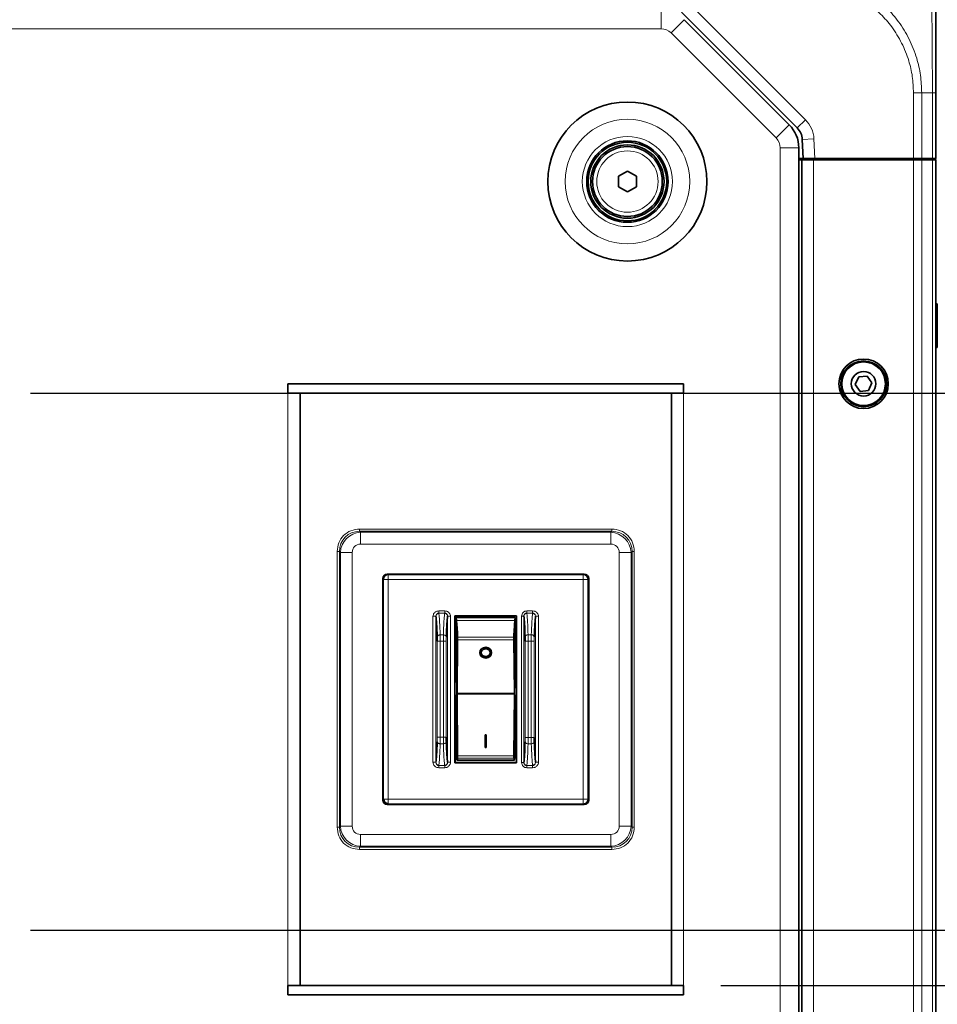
# Model space of a CAD drawing. Header units: millimetres. Extents: x 0 to 1118, y 0 to 864.
# Tile 58 of 86: x 645 to 684, y 183 to 225. Entities that reach past the tile are written whole.
import ezdxf

# ---------------------------------------------------------------- set-up
doc = ezdxf.new("R2010")
doc.units = ezdxf.units.MM
doc.layers.add('ALPHAREV', color=7, linetype='Continuous', lineweight=25)
doc.styles.add('SLDTEXTSTYLE0', font='TXT', dxfattribs={"width": 0.605})
doc.dimstyles.new('SLDDIMSTYLE2', dxfattribs={"dimtxt": 3.175, "dimasz": 4.572, "dimexe": 0, "dimexo": 0.0625, "dimgap": 0.79375, "dimtad": 0, "dimtih": 1, "dimtoh": 1, "dimdec": 1, "dimlfac": 4, "dimrnd": 1e-09, "dimzin": 12, "dimdsep": 46, "dimtxsty": 'SLDTEXTSTYLE0', "dimsah": 1, "dimcen": 0.09, "dimadec": 0, "dimazin": 3, "dimtfac": 1, "dimtofl": 0, "dimtmove": 0, "dimatfit": 3, "dimfxl": 1, "dimfrac": 2, "dimtolj": 1, "dimtzin": 12, "dimarcsym": 0})

# ---------------------------------------------------------------- blocks, each defined once
blk = doc.blocks.new('_D_11')
at = {"layer": 'ALPHAREV'}
for p, q in [((555.691, 241.668), (554.6, 241.668)), ((554.6, 241.668), (554.6, 236.795)), ((561.754, 241.668), (562.846, 241.668)), ((562.846, 241.668), (562.846, 236.795)), ((564.664, 239.231), (567.839, 239.231)), ((567.839, 239.231), (567.839, 186.093)), ((554.6, 236.795), (555.691, 236.795)), ((562.846, 236.795), (561.754, 236.795)), ((572.896, 186.093), (566.239, 186.093)), ((567.839, 132.068), (567.839, 186.093)), ((672.503, 132.068), (566.239, 132.068))]:
    blk.add_line(p, q, dxfattribs=at)
for points in [[(567.839, 186.093), (567.077, 181.521), (568.601, 181.521)], [(567.839, 132.068), (568.601, 136.64), (567.077, 136.64)]]:
    blk.add_solid(points, dxfattribs=at)
at = {"layer": 'ALPHAREV', "char_height": 3.175, "attachment_point": 1, "style": 'SLDTEXTSTYLE0'}
for s, insert in [('216.1', (542.594, 240.888)), ('8.5', (555.691, 240.888))]:
    blk.add_mtext(s, dxfattribs=dict(at, insert=insert))
blk = doc.blocks.new('_D_13')
at = {"layer": 'ALPHAREV'}
for p, q in [((672.628, 182.118), (672.628, 93.846)), ((683.99, 132.175), (683.99, 93.846)), ((713.173, 97.883), (712.081, 97.883)), ((712.081, 97.883), (712.081, 93.01)), ((719.236, 97.883), (720.327, 97.883)), ((720.327, 97.883), (720.327, 93.01)), ((672.628, 95.446), (683.99, 95.446)), ((683.99, 95.446), (701.774, 95.446)), ((712.081, 93.01), (713.173, 93.01)), ((720.327, 93.01), (719.236, 93.01))]:
    blk.add_line(p, q, dxfattribs=at)
for points in [[(672.628, 95.446), (677.2, 94.684), (677.2, 96.208)], [(683.99, 95.446), (679.418, 96.208), (679.418, 94.684)]]:
    blk.add_solid(points, dxfattribs=at)
at = {"layer": 'ALPHAREV', "char_height": 3.175, "attachment_point": 1, "style": 'SLDTEXTSTYLE0'}
for s, insert in [('45.5', (702.501, 97.103)), ('1.8', (713.173, 97.103))]:
    blk.add_mtext(s, dxfattribs=dict(at, insert=insert))
blk = doc.blocks.new('_D_14')
at = {"layer": 'ALPHAREV'}
for p, q in [((720.735, 241.668), (719.644, 241.668)), ((719.644, 241.668), (719.644, 236.795)), ((726.799, 241.668), (727.89, 241.668)), ((727.89, 241.668), (727.89, 236.795)), ((642.971, 210.768), (642.971, 240.831)), ((683.99, 140.169), (683.99, 240.831)), ((642.971, 239.231), (683.99, 239.231)), ((683.99, 239.231), (706.912, 239.231)), ((719.644, 236.795), (720.735, 236.795)), ((727.89, 236.795), (726.799, 236.795))]:
    blk.add_line(p, q, dxfattribs=at)
for points in [[(642.971, 239.231), (647.543, 238.469), (647.543, 239.993)], [(683.99, 239.231), (679.418, 239.993), (679.418, 238.469)]]:
    blk.add_solid(points, dxfattribs=at)
at = {"layer": 'ALPHAREV', "char_height": 3.175, "attachment_point": 1, "style": 'SLDTEXTSTYLE0'}
for s, insert in [('164.1', (707.638, 240.888)), ('6.5', (720.735, 240.888))]:
    blk.add_mtext(s, dxfattribs=dict(at, insert=insert))
blk = doc.blocks.new('_D_15')
at = {"layer": 'ALPHAREV'}
for p, q in [((674.753, 183.718), (758.01, 183.718)), ((756.41, 183.718), (756.41, 161.057)), ((758.835, 160.329), (757.744, 160.329)), ((757.744, 160.329), (757.744, 155.457)), ((764.899, 160.329), (765.99, 160.329)), ((765.99, 160.329), (765.99, 155.457)), ((757.744, 155.457), (758.835, 155.457)), ((765.99, 155.457), (764.899, 155.457)), ((756.41, 132.068), (756.41, 154.729)), ((680.728, 132.068), (758.01, 132.068))]:
    blk.add_line(p, q, dxfattribs=at)
for points in [[(756.41, 183.718), (755.648, 179.146), (757.172, 179.146)], [(756.41, 132.068), (757.172, 136.64), (755.648, 136.64)]]:
    blk.add_solid(points, dxfattribs=at)
at = {"layer": 'ALPHAREV', "char_height": 3.175, "attachment_point": 1, "style": 'SLDTEXTSTYLE0'}
for s, insert in [('206.6', (745.738, 159.549)), ('8.1', (758.835, 159.549))]:
    blk.add_mtext(s, dxfattribs=dict(at, insert=insert))
blk = doc.blocks.new('_D_16')
at = {"layer": 'ALPHAREV'}
for p, q in [((674.753, 209.168), (758.01, 209.168)), ((756.41, 209.168), (756.41, 199.607)), ((758.835, 198.879), (757.744, 198.879)), ((757.744, 198.879), (757.744, 194.007)), ((764.899, 198.879), (765.99, 198.879)), ((765.99, 198.879), (765.99, 194.007)), ((757.744, 194.007), (758.835, 194.007)), ((765.99, 194.007), (764.899, 194.007)), ((756.41, 183.718), (756.41, 193.279)), ((674.753, 183.718), (758.01, 183.718))]:
    blk.add_line(p, q, dxfattribs=at)
for points in [[(756.41, 209.168), (755.648, 204.596), (757.172, 204.596)], [(756.41, 183.718), (757.172, 188.29), (755.648, 188.29)]]:
    blk.add_solid(points, dxfattribs=at)
at = {"layer": 'ALPHAREV', "char_height": 3.175, "attachment_point": 1, "style": 'SLDTEXTSTYLE0'}
for s, insert in [('101.8', (745.738, 198.099)), ('4.0', (758.835, 198.099))]:
    blk.add_mtext(s, dxfattribs=dict(at, insert=insert))
blk = doc.blocks.new('_D_17')
at = {"layer": 'ALPHAREV'}
for p, q in [((721.296, 224.407), (720.205, 224.407)), ((720.205, 224.407), (720.205, 219.534)), ((727.359, 224.407), (728.451, 224.407)), ((728.451, 224.407), (728.451, 219.534)), ((709.898, 221.971), (706.723, 221.971)), ((706.723, 221.971), (706.723, 209.168)), ((720.205, 219.534), (721.296, 219.534)), ((728.451, 219.534), (727.359, 219.534)), ((645.096, 209.168), (708.323, 209.168)), ((706.723, 186.093), (706.723, 209.168)), ((645.096, 186.093), (708.323, 186.093))]:
    blk.add_line(p, q, dxfattribs=at)
for points in [[(706.723, 209.168), (705.961, 204.596), (707.485, 204.596)], [(706.723, 186.093), (707.485, 190.665), (705.961, 190.665)]]:
    blk.add_solid(points, dxfattribs=at)
at = {"layer": 'ALPHAREV', "char_height": 3.175, "attachment_point": 1, "style": 'SLDTEXTSTYLE0'}
for s, insert in [('92.3', (710.625, 223.627)), ('3.6', (721.296, 223.627))]:
    blk.add_mtext(s, dxfattribs=dict(at, insert=insert))

msp = doc.modelspace()

# ---------------------------------------------------------------- linework, layer by layer
at = {"color": 7, "linetype": 'Continuous', "lineweight": 18}
for p, q in [((673.413556, 225.889355), (678.390312, 220.9126)), ((672.191451, 224.817972), (672.191451, 225.617972)), ((672.615715, 224.642236), (673.181401, 225.207921)), ((672.191451, 224.817972), (487.539215, 224.817972)), ((677.127097, 220.130854), (672.615715, 224.642236)), ((683.033226, 219.242972), (683.033226, 222.067445)), ((683.843929, 222.067972), (683.386737, 222.067972)), ((683.38678, 222.067875), (683.38678, 219.242972)), ((683.843887, 219.242972), (683.843887, 222.067875)), ((678.036759, 220.559046), (678.390312, 220.9126)), ((677.127097, 220.130854), (677.692783, 220.696539)), ((678.255401, 220.067968), (678.754715, 220.094136)), ((678.754715, 220.094136), (678.799323, 219.242972)), ((677.302833, 140.929354), (677.302833, 219.70659)), ((677.302833, 219.70659), (678.102833, 219.70659)), ((678.740333, 219.192972), (678.740333, 141.442972)), ((683.033226, 219.192972), (683.033226, 141.442972)), ((683.38678, 219.192972), (683.38678, 141.442972)), ((683.742515, 219.192972), (683.742515, 219.242972)), ((683.843887, 219.192972), (683.843887, 141.442972)), ((656.152833, 183.717972), (656.152833, 209.167972)), ((673.152833, 209.167972), (673.152833, 183.717972)), ((659.235096, 203.326635), (670.070571, 203.326635)), ((659.235096, 203.326635), (659.235096, 203.230043)), ((659.235096, 203.230043), (659.278439, 203.186699)), ((670.070571, 203.230043), (659.235096, 203.230043)), ((659.278439, 202.679588), (659.278439, 203.186699)), ((659.278439, 203.186699), (670.027227, 203.186699)), ((670.027227, 203.186699), (670.070571, 203.230043)), ((670.027227, 202.679588), (670.027227, 203.186699)), ((670.070571, 203.230043), (670.070571, 203.326635)), ((670.027227, 202.679588), (659.278439, 202.679588)), ((658.26917, 202.360709), (658.365762, 202.360709)), ((658.26917, 190.525234), (658.26917, 202.360709)), ((658.409106, 202.317365), (658.365762, 202.360709)), ((658.365762, 202.360709), (658.365762, 190.525234)), ((658.409106, 190.568578), (658.409106, 202.317365)), ((658.409106, 202.317365), (658.916217, 202.317365)), ((658.916217, 202.317365), (658.916217, 190.568578)), ((670.389449, 190.568578), (670.389449, 202.317365)), ((670.389449, 202.317365), (670.89656, 202.317365)), ((670.939904, 202.360709), (670.89656, 202.317365)), ((670.89656, 202.317365), (670.89656, 190.568578)), ((670.939904, 190.525234), (670.939904, 202.360709)), ((670.939904, 202.360709), (671.036497, 202.360709)), ((671.036497, 202.360709), (671.036497, 190.525234)), ((660.462818, 201.356138), (660.422984, 201.395972)), ((660.462818, 201.160037), (660.462818, 201.356138)), ((668.842848, 201.356138), (660.462818, 201.356138)), ((668.882682, 201.395972), (668.842848, 201.356138)), ((668.842848, 201.356138), (668.842848, 201.160037)), ((660.226883, 201.199871), (660.266717, 201.160037)), ((660.266717, 201.160037), (660.462818, 201.160037)), ((660.266717, 201.160037), (660.266717, 191.725907)), ((660.462818, 201.160037), (660.462818, 191.725907)), ((668.842848, 201.160037), (660.462818, 201.160037)), ((668.842848, 191.725907), (668.842848, 201.160037)), ((668.842848, 201.160037), (669.038949, 201.160037)), ((669.038949, 201.160037), (669.078783, 201.199871)), ((669.038949, 191.725907), (669.038949, 201.160037)), ((662.888893, 199.810244), (662.638523, 199.810244)), ((662.640668, 199.702893), (662.638523, 199.716709)), ((662.638523, 199.716709), (662.888893, 199.716709)), ((662.888893, 199.716709), (662.886749, 199.702893)), ((666.667091, 199.810244), (666.416825, 199.810244)), ((666.417964, 199.709561), (666.416826, 199.716709)), ((666.416826, 199.716709), (666.667091, 199.716709)), ((666.667091, 199.716709), (666.664946, 199.702893)), ((666.667091, 199.810244), (666.667091, 199.716709)), ((662.386804, 199.578707), (662.513736, 199.578707)), ((662.386804, 199.578707), (662.386804, 193.307237)), ((662.513736, 199.578707), (662.513736, 193.307237)), ((663.013681, 193.307237), (663.013681, 199.578707)), ((663.140612, 193.307237), (663.140612, 199.578707)), ((663.397247, 199.403859), (665.90842, 199.403859)), ((664.646483, 199.595865), (664.646483, 199.524609)), ((666.195833, 199.585123), (666.195833, 193.300821)), ((666.291031, 199.585123), (666.291031, 193.300821)), ((666.791878, 193.307237), (666.791878, 199.578707)), ((666.91881, 193.307237), (666.91881, 199.578707)), ((662.569181, 198.505197), (662.569181, 194.380746)), ((662.833816, 198.781348), (662.693601, 198.781348)), ((662.696112, 198.505199), (662.696112, 194.380746)), ((662.831304, 198.505197), (662.696112, 198.505197)), ((662.831304, 194.380746), (662.831304, 198.505197)), ((662.958236, 194.380746), (662.958236, 198.505197)), ((665.860624, 198.687452), (663.445042, 198.687452)), ((663.44666, 198.570896), (665.859006, 198.570896)), ((666.347431, 198.506825), (666.347431, 194.379119)), ((666.61207, 198.783194), (666.471846, 198.783194)), ((666.474362, 198.506825), (666.474362, 194.379119)), ((666.609554, 198.506825), (666.474362, 198.506825)), ((666.609554, 194.379119), (666.609554, 198.506825)), ((666.736486, 194.379119), (666.736486, 198.506825)), ((665.882936, 196.277912), (663.42273, 196.277912)), ((663.42273, 196.230287), (665.882936, 196.230287)), ((662.831304, 194.380746), (662.696112, 194.380746)), ((666.609554, 194.379119), (666.474362, 194.379119)), ((662.833816, 194.104595), (662.693601, 194.104595)), ((666.61207, 194.102749), (666.471846, 194.102749)), ((663.140612, 193.307237), (663.013681, 193.307237)), ((663.445042, 193.490014), (665.860624, 193.490014)), ((665.859006, 193.582578), (663.44666, 193.582578)), ((666.91881, 193.307237), (666.791878, 193.307237)), ((662.638523, 193.169234), (662.640668, 193.18305)), ((662.888893, 193.169234), (662.638523, 193.169234)), ((662.638523, 193.075699), (662.638523, 193.169234)), ((662.638523, 193.075699), (662.888893, 193.075699)), ((662.886749, 193.18305), (662.888893, 193.169234)), ((666.416825, 193.075699), (666.667091, 193.075699)), ((666.416826, 193.169234), (666.417963, 193.176381)), ((666.667091, 193.169234), (666.416826, 193.169234)), ((666.416826, 193.075699), (666.416826, 193.169234)), ((666.664946, 193.18305), (666.667091, 193.169234)), ((660.266717, 191.725907), (660.226883, 191.686073)), ((660.462818, 191.725907), (660.266717, 191.725907)), ((660.462818, 191.529806), (660.462818, 191.725907)), ((660.462818, 191.725907), (668.842848, 191.725907)), ((668.842848, 191.725907), (668.842848, 191.529806)), ((669.038949, 191.725907), (668.842848, 191.725907)), ((669.078783, 191.686073), (669.038949, 191.725907)), ((660.422984, 191.489972), (660.462818, 191.529806)), ((660.462818, 191.529806), (668.842848, 191.529806)), ((668.842848, 191.529806), (668.882682, 191.489972)), ((658.26917, 190.525234), (658.365762, 190.525234)), ((658.365762, 190.525234), (658.409106, 190.568578)), ((658.409106, 190.568578), (658.916217, 190.568578)), ((670.389449, 190.568578), (670.89656, 190.568578)), ((670.89656, 190.568578), (670.939904, 190.525234)), ((670.939904, 190.525234), (671.036497, 190.525234)), ((659.278439, 189.699245), (659.278439, 190.206356)), ((659.278439, 190.206356), (670.027227, 190.206356)), ((670.027227, 189.699245), (670.027227, 190.206356)), ((659.278439, 189.699245), (659.235096, 189.655901)), ((659.235096, 189.655901), (670.070571, 189.655901)), ((659.235096, 189.559308), (659.235096, 189.655901)), ((670.070571, 189.559308), (659.235096, 189.559308)), ((670.027227, 189.699245), (659.278439, 189.699245)), ((670.070571, 189.655901), (670.027227, 189.699245)), ((670.070571, 189.655901), (670.070571, 189.559308))]:
    msp.add_line(p, q, dxfattribs=at)
at = {"color": 7, "linetype": 'Continuous', "lineweight": 35}
for p, q in [((678.036759, 220.559046), (673.060003, 225.535802)), ((677.692783, 220.696539), (673.181401, 225.207921)), ((683.990333, 222.067445), (683.990333, 219.242972)), ((678.298637, 219.242972), (678.255401, 220.067968)), ((678.102833, 140.929354), (678.102833, 219.70659)), ((678.298637, 219.242972), (678.102833, 219.242972)), ((678.102833, 219.192972), (678.240333, 219.192972)), ((678.740333, 219.192972), (678.240333, 219.192972)), ((678.240333, 219.192972), (678.240333, 141.442972)), ((678.799323, 219.242972), (678.298637, 219.242972)), ((683.033226, 219.192972), (678.740333, 219.192972)), ((678.777833, 219.192972), (678.777833, 219.242972)), ((683.033226, 219.242972), (678.799323, 219.242972)), ((679.277833, 219.242972), (679.277833, 219.192972)), ((679.441206, 219.192972), (679.440333, 219.242972)), ((682.239483, 219.192972), (682.240356, 219.242972)), ((682.840333, 219.242972), (682.840333, 219.192972)), ((682.991206, 219.192972), (682.990333, 219.242972)), ((683.38678, 219.242972), (683.033226, 219.242972)), ((683.38678, 219.192972), (683.033226, 219.192972)), ((683.843887, 219.242972), (683.38678, 219.242972)), ((683.843887, 219.192972), (683.38678, 219.192972)), ((683.46446, 219.192972), (683.465333, 219.242972)), ((683.990333, 219.242972), (683.843887, 219.242972)), ((683.990333, 219.192972), (683.843887, 219.192972)), ((683.865333, 219.242972), (683.865333, 219.192972)), ((683.990333, 219.192972), (683.990333, 141.442972)), ((670.352833, 218.479195), (670.740333, 218.702918)), ((670.740333, 218.702918), (671.127833, 218.479195)), ((670.352833, 218.031748), (670.352833, 218.479195)), ((671.127833, 218.479195), (671.127833, 218.031748)), ((670.740333, 217.808025), (670.352833, 218.031748)), ((671.127833, 218.031748), (670.740333, 217.808025)), ((684.055333, 213.005472), (683.990333, 213.005472)), ((684.055333, 211.130472), (684.055333, 213.005472)), ((683.990333, 211.130472), (684.055333, 211.130472)), ((680.67812, 209.861619), (680.528671, 209.533179)), ((681.037283, 209.896412), (680.67812, 209.861619)), ((681.246996, 209.602765), (681.037283, 209.896412)), ((656.152833, 209.567972), (656.152833, 209.167972)), ((673.152833, 209.567972), (656.152833, 209.567972)), ((673.152833, 209.167972), (673.152833, 209.567972)), ((680.528671, 209.533179), (680.738383, 209.239531)), ((681.097546, 209.274324), (681.246996, 209.602765)), ((673.152833, 209.167972), (656.152833, 209.167972)), ((656.677833, 183.717972), (656.677833, 209.167972)), ((672.627833, 209.167972), (672.627833, 183.717972)), ((680.738383, 209.239531), (681.097546, 209.274324)), ((668.882682, 201.395972), (660.422984, 201.395972)), ((660.226883, 201.199871), (660.226883, 191.686073)), ((669.078783, 191.686073), (669.078783, 201.199871)), ((663.325565, 199.595865), (663.325565, 193.290079)), ((665.980101, 199.595865), (663.325565, 199.595865)), ((663.335208, 199.586222), (663.325565, 199.595865)), ((663.335208, 199.586222), (663.335208, 196.836672)), ((663.397247, 199.403859), (663.382833, 199.524609)), ((663.382833, 197.512542), (663.382833, 199.524609)), ((665.922833, 199.524609), (663.382833, 199.524609)), ((664.465508, 199.595865), (664.465508, 199.524609)), ((664.532183, 199.524609), (664.532183, 199.595865)), ((664.773483, 199.595865), (664.773483, 199.524609)), ((664.840158, 199.524609), (664.840158, 199.595865)), ((665.90842, 199.403859), (665.922833, 199.524609)), ((665.922833, 197.512542), (665.922833, 199.524609)), ((665.980101, 199.595865), (665.970458, 199.586222)), ((665.970458, 196.836672), (665.970458, 199.586222)), ((665.980101, 193.290079), (665.980101, 199.595865)), ((663.44666, 198.570896), (663.42273, 196.277912)), ((665.859006, 198.570896), (665.882936, 196.277912)), ((664.398833, 198.020718), (664.398833, 198.013912)), ((664.906833, 198.013912), (664.906833, 198.020718)), ((663.382833, 197.012533), (663.382833, 197.512542)), ((665.922833, 197.512542), (665.922833, 197.012533)), ((663.382833, 197.012533), (663.389996, 196.929819)), ((665.91567, 196.929819), (665.922833, 197.012533)), ((663.335208, 196.049272), (663.335208, 193.299722)), ((663.385733, 196.172811), (663.382833, 196.206296)), ((663.382833, 196.206296), (663.382833, 195.670022)), ((663.42273, 196.230287), (663.44666, 193.582578)), ((665.882936, 196.230287), (665.859006, 193.582578)), ((665.922833, 196.206296), (665.919933, 196.172811)), ((665.922833, 196.206296), (665.922833, 195.670022)), ((665.970458, 193.299722), (665.970458, 196.049272)), ((663.382833, 193.574989), (663.382833, 195.670022)), ((665.922833, 193.574989), (665.922833, 195.670022)), ((664.677281, 194.480828), (664.628386, 194.480828)), ((664.628386, 194.474022), (664.628386, 194.480828)), ((664.628386, 194.474022), (664.677281, 194.474022)), ((664.628386, 194.474022), (664.628386, 193.948102)), ((664.677281, 194.480828), (664.677281, 194.474022)), ((664.677281, 193.948102), (664.677281, 194.474022)), ((664.628386, 193.948102), (664.677281, 193.948102)), ((663.325565, 193.290079), (663.335208, 193.299722)), ((663.335208, 193.299722), (665.970458, 193.299722)), ((663.382833, 193.574989), (663.397247, 193.482084)), ((663.421329, 193.40315), (665.884338, 193.40315)), ((665.922833, 193.574989), (665.90842, 193.482084)), ((665.980101, 193.290079), (665.970458, 193.299722)), ((663.325565, 193.290079), (665.980101, 193.290079)), ((660.422984, 191.489972), (668.882682, 191.489972)), ((656.152833, 183.717972), (656.152833, 183.317972)), ((656.152833, 183.717972), (673.152833, 183.717972)), ((673.152833, 183.317972), (673.152833, 183.717972)), ((656.152833, 183.317972), (673.152833, 183.317972))]:
    msp.add_line(p, q, dxfattribs=at)
at = {"color": 7, "linetype": 'Continuous', "lineweight": 18, "flags": 128}
for points in [[(662.958236, 198.505194), (662.955102, 198.505195), (662.947407, 198.505196), (662.935433, 198.505197), (662.919623, 198.505197), (662.900558, 198.505198), (662.878942, 198.505199), (662.85557, 198.505199), (662.831304, 198.505199)], [(662.569181, 194.380749), (662.572314, 194.380748), (662.58001, 194.380747), (662.591983, 194.380747), (662.607793, 194.380746), (662.626858, 194.380745), (662.648474, 194.380745), (662.671846, 194.380745), (662.696112, 194.380744)], [(666.347431, 194.379122), (666.350564, 194.379121), (666.35826, 194.37912), (666.370233, 194.379119), (666.386043, 194.379118), (666.405108, 194.379118), (666.426724, 194.379117), (666.450096, 194.379117), (666.474362, 194.379117)]]:
    msp.add_lwpolyline(points, dxfattribs=at)
at = {"color": 7, "linetype": 'Continuous', "lineweight": 35}
for centre, radius in [((670.740333, 218.255472), 3.41625), ((670.740333, 218.255472), 1.75), ((670.740333, 218.255472), 1.6875), ((670.740333, 218.255472), 1.575), ((670.740333, 218.255472), 1.5), ((680.887833, 209.567972), 1.0625), ((680.887833, 209.567972), 0.98375), ((680.887833, 209.567972), 0.9375), ((680.887833, 209.567972), 0.527765)]:
    msp.add_circle(centre, radius, dxfattribs=at)
at = {"color": 7, "linetype": 'Continuous', "lineweight": 18}
for radius in [2.67701, 1.9375, 1.317931]:
    msp.add_circle((670.740333, 218.255472), radius, dxfattribs=at)
for centre, radius, start, end in [((672.191451, 224.217972), 0.6, 45, 90), ((677.506428, 220.028716), 1.25, 3, 45), ((676.702833, 219.70659), 0.6, 0, 45), ((660.464573, 201.158282), 0.197863, 90.5081258, 179.4918742), ((668.841093, 201.158282), 0.197863, 0.5081258, 89.4918742), ((668.841093, 191.727662), 0.197863, 270.5081258, 359.4918742)]:
    msp.add_arc(centre, radius, start, end, dxfattribs=at)
at = {"color": 7, "linetype": 'Continuous', "lineweight": 35}
for centre, radius, start, end in [((676.702833, 219.70659), 1.4, 360, 45), ((677.506428, 220.028716), 0.75, 3, 45), ((660.464573, 191.727662), 0.197863, 180.5081258, 269.4918742)]:
    msp.add_arc(centre, radius, start, end, dxfattribs=at)
at = {"color": 7, "linetype": 'Continuous', "lineweight": 18}
for centre, major_axis, ratio, start_param, end_param in [((659.304446, 202.291359), (0.69005, -0.69005), 0.922246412, 2.389713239, 3.893472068), ((659.304446, 202.291359), (0.636396, 0.636396), 0.991061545, 0.818916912, 2.322675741), ((670.00122, 202.291359), (-0.636396, 0.636396), 0.991061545, 3.960509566, 5.464268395), ((670.00122, 202.291359), (0.69005, 0.69005), 0.922246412, 5.531305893, 7.035064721), ((659.304446, 202.291359), (-0.283565, 0.283565), 0.935113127, 5.531305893, 7.035064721), ((670.00122, 202.291359), (-0.283565, -0.283565), 0.935113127, 2.389713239, 3.893472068), ((659.304446, 190.594584), (0.69005, 0.69005), 0.922246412, 2.389713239, 3.893472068), ((659.304446, 190.594584), (-0.636396, 0.636396), 0.991061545, 0.818916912, 2.322675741), ((659.304446, 190.594584), (-0.283565, -0.283565), 0.935113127, 5.531305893, 7.035064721), ((670.00122, 190.594584), (-0.283565, 0.283565), 0.935113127, 2.389713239, 3.893472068), ((670.00122, 190.594584), (0.636396, 0.636396), 0.991061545, 3.960509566, 5.464268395), ((670.00122, 190.594584), (0.69005, -0.69005), 0.922246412, 5.531305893, 7.035064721)]:
    msp.add_ellipse(centre, major_axis=major_axis, ratio=ratio, start_param=start_param, end_param=end_param, dxfattribs=at)
at = {"color": 7, "linetype": 'Continuous', "lineweight": 35}
for centre, major_axis, ratio, start_param, end_param in [((660.424485, 201.19837), (-0.140255, 0.140255), 0.992432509, 5.501585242, 7.064785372), ((668.881181, 201.19837), (0.140255, 0.140255), 0.992432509, 5.501585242, 7.064785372), ((663.393493, 196.45868), (-0.027867, 3.07975), 0.033728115, 5.521212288, 5.986174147), ((665.912173, 196.45868), (0.027867, 3.07975), 0.033728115, 0.29701116, 0.761973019), ((663.443448, 198.618521), (-0.000862, 0.09525), 0.033728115, 4.188485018, 5.521212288), ((665.862219, 198.618521), (0.000862, 0.09525), 0.033728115, 0.761973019, 2.09470029), ((663.397247, 196.442972), (-0.003649, 0.403225), 0.033728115, 2.240116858, 6.363590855), ((663.397247, 197.017398), (-0.002298, 0.254), 0.033728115, 1.92251897, 2.31714988), ((665.90842, 196.442972), (0.003649, 0.403225), 0.033728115, 6.202779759, 10.326253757), ((665.90842, 197.017398), (0.002298, 0.254), 0.033728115, 3.966035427, 4.360666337), ((663.425943, 196.230287), (-0.000862, 0.09525), 0.033728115, 1.046892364, 1.570491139), ((665.879723, 196.230287), (0.000862, 0.09525), 0.033728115, 4.712694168, 5.236292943), ((663.391172, 195.938695), (-0.002298, 0.254), 0.033728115, 0.003372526, 0.398003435), ((665.914494, 195.938695), (0.002298, 0.254), 0.033728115, 5.885181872, 6.279812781), ((663.393493, 196.4829), (-0.027867, 3.07975), 0.033728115, 2.914394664, 3.379356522), ((663.443448, 193.582578), (-0.000862, 0.09525), 0.033728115, 3.379356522, 4.712083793), ((665.862219, 193.582578), (0.000862, 0.09525), 0.033728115, 1.571101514, 2.903828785), ((665.912173, 196.4829), (0.027867, 3.07975), 0.033728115, 2.903828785, 3.368790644), ((660.424485, 191.687574), (-0.140255, -0.140255), 0.992432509, 5.501585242, 7.064785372), ((668.881181, 191.687574), (0.140255, -0.140255), 0.992432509, 5.501585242, 7.064785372)]:
    msp.add_ellipse(centre, major_axis=major_axis, ratio=ratio, start_param=start_param, end_param=end_param, dxfattribs=at)
for centre, major_axis in [((664.652833, 198.020718), (0.254, 0)), ((664.652833, 198.013912), (0.254, 0)), ((664.652833, 198.020718), (0.1905, 0)), ((664.652833, 198.013912), (0.1905, 0))]:
    msp.add_ellipse(centre, major_axis=major_axis, ratio=0.896575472, dxfattribs=at)
at = {"color": 7, "linetype": 'Continuous', "lineweight": 18}
for points, knots in [([(678.240273, 227.214442), (678.417504, 227.2089), (678.882856, 227.194349), (679.635328, 227.04782), (680.45691, 226.743351), (681.221592, 226.297903), (681.872926, 225.751962), (682.425723, 225.107253), (682.869239, 224.380974), (683.175685, 223.602754), (683.354446, 222.821649), (683.375805, 222.320894), (683.386598, 222.067875)], [0, 0, 0, 0, 0.065796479, 0.172760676, 0.282893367, 0.389756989, 0.499796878, 0.59687078, 0.703946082, 0.814211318, 0.906125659, 1, 1, 1, 1]), ([(683.843874, 222.067875), (683.843895, 222.239877), (683.84395, 222.701871), (683.839693, 223.453617), (683.83226, 224.280918), (683.826368, 225.050812), (683.825156, 225.741891), (683.82842, 226.325484), (683.834494, 226.776699), (683.842107, 227.132828), (683.843142, 227.184473), (683.843742, 227.214442)], [0, 0, 0, 0, 0.063880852, 0.171581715, 0.282524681, 0.390046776, 0.500814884, 0.616212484, 0.727168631, 0.841682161, 1, 1, 1, 1]), ([(683.033032, 222.067445), (683.022836, 222.30027), (683.002446, 222.765885), (682.834305, 223.487923), (682.542542, 224.211317), (682.127983, 224.885011), (681.613617, 225.483858), (681.010108, 225.992914), (680.306323, 226.411287), (679.540795, 226.700282), (678.841783, 226.841998), (678.404893, 226.855603), (678.239788, 226.860744)], [0, 0, 0, 0, 0.0929146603, 0.1858151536, 0.2944776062, 0.4031620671, 0.5002012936, 0.6086253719, 0.7170440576, 0.8255687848, 0.9340808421, 1, 1, 1, 1]), ([(659.235096, 203.326635), (659.106973, 203.312729), (658.852963, 203.28516), (658.531656, 203.064149), (658.310645, 202.742842), (658.283076, 202.488832), (658.26917, 202.360709)], [0, 0, 0, 0, 0.2522000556, 0.5, 0.7477999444, 1, 1, 1, 1]), ([(671.036497, 202.360709), (671.022591, 202.488832), (670.995021, 202.742842), (670.774011, 203.064149), (670.452704, 203.28516), (670.198694, 203.312729), (670.070571, 203.326635)], [0, 0, 0, 0, 0.2522000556, 0.5, 0.7477999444, 1, 1, 1, 1]), ([(662.638523, 199.810244), (662.607598, 199.807558), (662.558244, 199.803269), (662.497236, 199.772948), (662.455717, 199.739828), (662.423633, 199.700425), (662.395163, 199.648032), (662.390007, 199.605268), (662.386804, 199.578707)], [0, 0, 0, 0, 0.243606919, 0.38878101, 0.533147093, 0.662057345, 0.790100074, 1, 1, 1, 1]), ([(662.638523, 199.716709), (662.629509, 199.716109), (662.611516, 199.714913), (662.58632, 199.705288), (662.564095, 199.69107), (662.539674, 199.666722), (662.518329, 199.629356), (662.515256, 199.595474), (662.513736, 199.578707)], [0, 0, 0, 0, 0.127214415, 0.253921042, 0.380162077, 0.506024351, 0.75553651, 1, 1, 1, 1]), ([(662.640668, 199.702888), (662.624764, 199.701137), (662.600305, 199.698442), (662.570853, 199.682887), (662.550567, 199.666858), (662.534183, 199.647012), (662.518282, 199.618197), (662.515527, 199.594266), (662.513736, 199.578706)], [0, 0, 0, 0, 0.239548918, 0.368417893, 0.49999591, 0.631574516, 0.760445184, 1, 1, 1, 1]), ([(662.640668, 199.702893), (662.646261, 199.655665), (662.65701, 199.564904), (662.675482, 199.28152), (662.686562, 198.975646), (662.693601, 198.78135)], [0, 0, 0, 0, 0.2835404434, 0.5448937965, 1, 1, 1, 1]), ([(662.833816, 198.78135), (662.840854, 198.975646), (662.851934, 199.28152), (662.870406, 199.564904), (662.881155, 199.655665), (662.886749, 199.702893)], [0, 0, 0, 0, 0.455106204, 0.716459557, 1, 1, 1, 1]), ([(662.886749, 199.702893), (662.902655, 199.701141), (662.927117, 199.698445), (662.956571, 199.682886), (662.976857, 199.666855), (662.993239, 199.647007), (663.009136, 199.618192), (663.01189, 199.594263), (663.01368, 199.578705)], [0, 0, 0, 0, 0.23957726, 0.368454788, 0.50003602, 0.631612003, 0.76047442, 1, 1, 1, 1]), ([(663.140612, 199.578707), (663.137389, 199.605368), (663.132209, 199.648213), (663.103689, 199.700542), (663.071648, 199.739871), (663.030206, 199.772933), (662.969174, 199.803269), (662.919838, 199.807556), (662.888893, 199.810244)], [0, 0, 0, 0, 0.210680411, 0.338567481, 0.466602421, 0.611370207, 0.756238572, 1, 1, 1, 1]), ([(663.013681, 199.578707), (663.01216, 199.595474), (663.009088, 199.629355), (662.987743, 199.666722), (662.963321, 199.69107), (662.941096, 199.705288), (662.9159, 199.714913), (662.897908, 199.71611), (662.888893, 199.716709)], [0, 0, 0, 0, 0.244463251, 0.493975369, 0.619837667, 0.746078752, 0.872785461, 1, 1, 1, 1]), ([(666.416825, 199.810244), (666.389369, 199.807257), (666.346689, 199.802613), (666.295303, 199.775131), (666.259981, 199.746204), (666.231349, 199.710577), (666.203524, 199.657842), (666.19887, 199.613842), (666.195833, 199.585123)], [0, 0, 0, 0, 0.234411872, 0.364390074, 0.494108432, 0.624506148, 0.754907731, 1, 1, 1, 1]), ([(666.416826, 199.716709), (666.408458, 199.716246), (666.391719, 199.715318), (666.367633, 199.707431), (666.345538, 199.695126), (666.320085, 199.672965), (666.296159, 199.636124), (666.292748, 199.602194), (666.291031, 199.585123)], [0, 0, 0, 0, 0.12365168, 0.247351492, 0.371390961, 0.496017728, 0.746424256, 1, 1, 1, 1]), ([(666.291032, 199.58512), (666.292818, 199.600714), (666.295565, 199.624697), (666.311461, 199.653576), (666.327844, 199.673466), (666.348132, 199.689529), (666.37759, 199.705116), (666.402056, 199.707809), (666.417964, 199.709561)], [0, 0, 0, 0, 0.239533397, 0.368400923, 0.499980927, 0.631563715, 0.760439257, 1, 1, 1, 1]), ([(666.417964, 199.709561), (666.423675, 199.663044), (666.434639, 199.573741), (666.453445, 199.289137), (666.464704, 198.979557), (666.471846, 198.783196)], [0, 0, 0, 0, 0.284491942, 0.546166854, 1, 1, 1, 1]), ([(666.61207, 198.783195), (666.619104, 198.977088), (666.630176, 199.282321), (666.648626, 199.565129), (666.65936, 199.655742), (666.664946, 199.702893)], [0, 0, 0, 0, 0.4551264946, 0.7164744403, 1, 1, 1, 1]), ([(666.664946, 199.702893), (666.680852, 199.701141), (666.705314, 199.698445), (666.734769, 199.682886), (666.755054, 199.666855), (666.771436, 199.647007), (666.787334, 199.618192), (666.790087, 199.594263), (666.791878, 199.578705)], [0, 0, 0, 0, 0.23957726, 0.368454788, 0.50003602, 0.631612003, 0.76047442, 1, 1, 1, 1]), ([(666.91881, 199.578707), (666.915588, 199.605361), (666.910409, 199.648204), (666.88189, 199.700538), (666.849844, 199.739873), (666.808398, 199.772936), (666.747368, 199.803269), (666.698034, 199.807556), (666.667091, 199.810244)], [0, 0, 0, 0, 0.210628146, 0.338553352, 0.466626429, 0.611388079, 0.756250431, 1, 1, 1, 1]), ([(666.791878, 199.578707), (666.790358, 199.595474), (666.787285, 199.629355), (666.76594, 199.666722), (666.741519, 199.69107), (666.719294, 199.705288), (666.694097, 199.714913), (666.676105, 199.71611), (666.667091, 199.716709)], [0, 0, 0, 0, 0.244463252, 0.49397537, 0.619837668, 0.746078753, 0.872785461, 1, 1, 1, 1]), ([(662.566669, 198.692264), (662.568675, 198.703292), (662.571761, 198.72025), (662.587768, 198.740734), (662.604121, 198.754898), (662.624279, 198.766423), (662.653533, 198.777746), (662.677804, 198.779931), (662.693601, 198.781353)], [0, 0, 0, 0, 0.239148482, 0.367754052, 0.499124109, 0.630621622, 0.759594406, 1, 1, 1, 1]), ([(662.693601, 198.781348), (662.69433, 198.740226), (662.695767, 198.659178), (662.695998, 198.556017), (662.696112, 198.505197)], [0, 0, 0, 0, 0.50737169, 1, 1, 1, 1]), ([(662.831304, 198.505197), (662.831418, 198.556021), (662.83165, 198.659183), (662.833087, 198.740231), (662.833816, 198.78135)], [0, 0, 0, 0, 0.492663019, 1, 1, 1, 1]), ([(662.960747, 198.692265), (662.958741, 198.703292), (662.955656, 198.720251), (662.939648, 198.740734), (662.923295, 198.754898), (662.903138, 198.766423), (662.873883, 198.777746), (662.849612, 198.779931), (662.833816, 198.781353)], [0, 0, 0, 0, 0.239148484, 0.367754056, 0.499124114, 0.630621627, 0.75959441, 1, 1, 1, 1]), ([(666.344914, 198.694039), (666.34692, 198.705076), (666.350005, 198.722047), (666.366011, 198.742546), (666.382363, 198.756722), (666.402521, 198.768257), (666.431776, 198.779589), (666.456048, 198.781776), (666.471846, 198.783199)], [0, 0, 0, 0, 0.239136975, 0.367739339, 0.499108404, 0.630607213, 0.759583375, 1, 1, 1, 1]), ([(666.471846, 198.783194), (666.472576, 198.74205), (666.474016, 198.660961), (666.474248, 198.557695), (666.474362, 198.506825)], [0, 0, 0, 0, 0.507387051, 1, 1, 1, 1]), ([(666.609554, 198.506825), (666.609668, 198.557699), (666.6099, 198.660966), (666.61134, 198.742055), (666.61207, 198.783196)], [0, 0, 0, 0, 0.492648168, 1, 1, 1, 1]), ([(666.739002, 198.69404), (666.736996, 198.705077), (666.733911, 198.722048), (666.717904, 198.742548), (666.701551, 198.756724), (666.681393, 198.768257), (666.652138, 198.779589), (666.627867, 198.781776), (666.612071, 198.783199)], [0, 0, 0, 0, 0.239148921, 0.367754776, 0.499125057, 0.630622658, 0.75959533, 1, 1, 1, 1]), ([(662.566669, 194.193681), (662.568685, 194.182623), (662.571785, 194.165627), (662.587855, 194.14512), (662.604242, 194.130965), (662.624411, 194.119464), (662.65363, 194.108185), (662.677846, 194.10601), (662.693601, 194.104594)], [0, 0, 0, 0, 0.239777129, 0.368566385, 0.500000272, 0.631434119, 0.760223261, 1, 1, 1, 1]), ([(662.696112, 194.380746), (662.695998, 194.329927), (662.695766, 194.226766), (662.69433, 194.145717), (662.693601, 194.104594)], [0, 0, 0, 0, 0.492616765, 1, 1, 1, 1]), ([(662.833816, 194.104595), (662.833087, 194.145716), (662.83165, 194.226765), (662.831418, 194.329925), (662.831304, 194.380745)], [0, 0, 0, 0, 0.507368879, 1, 1, 1, 1]), ([(662.960747, 194.193679), (662.958741, 194.182651), (662.955656, 194.165693), (662.939648, 194.14521), (662.923295, 194.131045), (662.903138, 194.11952), (662.873883, 194.108198), (662.849612, 194.106012), (662.833816, 194.10459)], [0, 0, 0, 0, 0.2391484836, 0.3677540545, 0.4991241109, 0.630621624, 0.7595944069, 1, 1, 1, 1]), ([(666.344914, 194.191903), (666.34692, 194.180867), (666.350005, 194.163896), (666.366011, 194.143397), (666.382363, 194.129221), (666.402521, 194.117687), (666.431776, 194.106355), (666.456048, 194.104168), (666.471846, 194.102745)], [0, 0, 0, 0, 0.239136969, 0.3677393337, 0.4991084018, 0.6306072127, 0.7595833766, 1, 1, 1, 1]), ([(666.474362, 194.379119), (666.474248, 194.328243), (666.474016, 194.224976), (666.472576, 194.143887), (666.471846, 194.102748)], [0, 0, 0, 0, 0.492661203, 1, 1, 1, 1]), ([(666.61207, 194.102749), (666.61134, 194.143893), (666.609901, 194.224982), (666.609668, 194.328247), (666.609554, 194.379117)], [0, 0, 0, 0, 0.507384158, 1, 1, 1, 1]), ([(666.739002, 194.191904), (666.736996, 194.180867), (666.733911, 194.163895), (666.717904, 194.143395), (666.701551, 194.12922), (666.681393, 194.117686), (666.652138, 194.106354), (666.627867, 194.104168), (666.612071, 194.102744)], [0, 0, 0, 0, 0.239148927, 0.367754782, 0.499125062, 0.630622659, 0.759595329, 1, 1, 1, 1]), ([(662.693601, 194.104593), (662.686562, 193.910297), (662.675482, 193.604423), (662.65701, 193.321039), (662.646261, 193.230278), (662.640668, 193.18305)], [0, 0, 0, 0, 0.455106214, 0.716459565, 1, 1, 1, 1]), ([(662.886749, 193.18305), (662.881155, 193.230278), (662.870406, 193.321039), (662.851934, 193.604423), (662.840854, 193.910297), (662.833816, 194.104593)], [0, 0, 0, 0, 0.28354044, 0.544893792, 1, 1, 1, 1]), ([(666.471846, 194.102748), (666.464704, 193.906387), (666.453445, 193.596806), (666.434638, 193.312201), (666.423674, 193.222898), (666.417963, 193.176381)], [0, 0, 0, 0, 0.453832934, 0.7155079, 1, 1, 1, 1]), ([(666.664946, 193.18305), (666.65936, 193.230201), (666.648626, 193.320814), (666.630176, 193.603622), (666.619104, 193.908855), (666.61207, 194.102748)], [0, 0, 0, 0, 0.2835255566, 0.5448735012, 1, 1, 1, 1]), ([(662.386804, 193.307237), (662.390027, 193.280576), (662.395207, 193.23773), (662.423728, 193.185402), (662.455768, 193.146073), (662.49721, 193.11301), (662.558242, 193.082675), (662.607578, 193.078388), (662.638523, 193.075699)], [0, 0, 0, 0, 0.210679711, 0.338567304, 0.466602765, 0.611370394, 0.756238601, 1, 1, 1, 1]), ([(662.640667, 193.183049), (662.624762, 193.184802), (662.600299, 193.187497), (662.570845, 193.203056), (662.550559, 193.219086), (662.534177, 193.238934), (662.51828, 193.267749), (662.515526, 193.291678), (662.513736, 193.307237)], [0, 0, 0, 0, 0.2395771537, 0.368454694, 0.5000359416, 0.6316119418, 0.7604743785, 1, 1, 1, 1]), ([(662.513736, 193.307237), (662.515256, 193.290469), (662.518329, 193.256588), (662.539674, 193.219222), (662.564095, 193.194873), (662.58632, 193.180655), (662.611516, 193.171031), (662.629509, 193.169834), (662.638523, 193.169234)], [0, 0, 0, 0, 0.2444632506, 0.4939753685, 0.6198376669, 0.7460787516, 0.8727854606, 1, 1, 1, 1]), ([(662.886749, 193.183053), (662.902653, 193.184805), (662.927112, 193.187499), (662.956564, 193.203055), (662.97685, 193.219083), (662.993234, 193.23893), (663.009134, 193.267745), (663.011889, 193.291676), (663.013681, 193.307237)], [0, 0, 0, 0, 0.23954903, 0.368417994, 0.499995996, 0.631574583, 0.760445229, 1, 1, 1, 1]), ([(662.888893, 193.169234), (662.897908, 193.169834), (662.9159, 193.171031), (662.941096, 193.180655), (662.963321, 193.194873), (662.987743, 193.219222), (663.009087, 193.256588), (663.01216, 193.290469), (663.013681, 193.307237)], [0, 0, 0, 0, 0.1272144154, 0.2539210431, 0.3801620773, 0.5060243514, 0.755536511, 1, 1, 1, 1]), ([(662.888893, 193.075699), (662.919818, 193.078386), (662.969173, 193.082674), (663.030181, 193.112996), (663.0717, 193.146116), (663.103783, 193.185518), (663.132253, 193.23791), (663.13741, 193.280674), (663.140612, 193.307237)], [0, 0, 0, 0, 0.243608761, 0.388783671, 0.533150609, 0.662054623, 0.790091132, 1, 1, 1, 1]), ([(666.195833, 193.300821), (666.199166, 193.27104), (666.20577, 193.21204), (666.249468, 193.148409), (666.295835, 193.110379), (666.347555, 193.083182), (666.389932, 193.078604), (666.416825, 193.075699)], [0, 0, 0, 0, 0.25467397, 0.50453759, 0.637382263, 0.769871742, 1, 1, 1, 1]), ([(666.417963, 193.176379), (666.402055, 193.178131), (666.377589, 193.180825), (666.348131, 193.196411), (666.327843, 193.212474), (666.31146, 193.232365), (666.295565, 193.261244), (666.292818, 193.285227), (666.291031, 193.300822)], [0, 0, 0, 0, 0.239561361, 0.368437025, 0.500019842, 0.631599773, 0.760467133, 1, 1, 1, 1]), ([(666.291031, 193.300821), (666.292748, 193.283749), (666.296159, 193.249819), (666.320085, 193.212979), (666.345538, 193.190818), (666.367633, 193.178513), (666.391719, 193.170625), (666.408458, 193.169698), (666.416826, 193.169234)], [0, 0, 0, 0, 0.253575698, 0.503982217, 0.628608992, 0.752648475, 0.876348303, 1, 1, 1, 1]), ([(666.664946, 193.183055), (666.68085, 193.184807), (666.705309, 193.187501), (666.734761, 193.203057), (666.755047, 193.219085), (666.771431, 193.238932), (666.787332, 193.267747), (666.790087, 193.291678), (666.791878, 193.307238)], [0, 0, 0, 0, 0.2395489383, 0.3684179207, 0.4999959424, 0.6315745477, 0.7604452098, 1, 1, 1, 1]), ([(666.667091, 193.169234), (666.676105, 193.169834), (666.694097, 193.171031), (666.719294, 193.180655), (666.741519, 193.194873), (666.76594, 193.219222), (666.787285, 193.256588), (666.790358, 193.290469), (666.791878, 193.307237)], [0, 0, 0, 0, 0.127214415, 0.253921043, 0.380162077, 0.506024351, 0.755536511, 1, 1, 1, 1]), ([(666.667091, 193.075699), (666.698012, 193.078385), (666.747359, 193.082673), (666.808362, 193.112986), (666.849892, 193.146109), (666.881992, 193.185531), (666.910458, 193.237936), (666.915611, 193.280695), (666.91881, 193.307237)], [0, 0, 0, 0, 0.243575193, 0.388734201, 0.533084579, 0.662100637, 0.790248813, 1, 1, 1, 1]), ([(658.26917, 190.525234), (658.283076, 190.397111), (658.310645, 190.143101), (658.531656, 189.821794), (658.852963, 189.600784), (659.106973, 189.573214), (659.235096, 189.559308)], [0, 0, 0, 0, 0.252200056, 0.5, 0.747799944, 1, 1, 1, 1]), ([(670.070571, 189.559308), (670.198694, 189.573214), (670.452704, 189.600784), (670.774011, 189.821794), (670.995021, 190.143101), (671.022591, 190.397111), (671.036497, 190.525234)], [0, 0, 0, 0, 0.252200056, 0.5, 0.747799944, 1, 1, 1, 1])]:
    msp.add_open_spline(points, degree=3, knots=knots, dxfattribs=at)
at = {"color": 7, "linetype": 'Continuous', "lineweight": 35}
for points, knots in [([(683.990333, 226.860744), (683.990333, 226.832467), (683.990333, 226.784073), (683.990333, 226.446718), (683.990333, 226.024744), (683.990333, 225.479881), (683.990333, 224.83855), (683.990333, 224.130001), (683.990333, 223.359496), (683.990333, 222.661437), (683.990333, 222.227671), (683.990333, 222.067445)], [0, 0, 0, 0, 0.158412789, 0.271113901, 0.383835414, 0.499189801, 0.608333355, 0.717477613, 0.826751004, 0.936004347, 1, 1, 1, 1]), ([(663.335208, 196.836672), (663.334665, 196.83462), (663.333581, 196.830521), (663.332105, 196.797574), (663.330837, 196.750788), (663.329567, 196.677279), (663.328579, 196.572819), (663.328224, 196.442973), (663.328579, 196.313129), (663.329567, 196.208628), (663.330838, 196.135131), (663.332106, 196.088337), (663.333581, 196.055443), (663.334666, 196.051329), (663.335208, 196.049272)], [0, 0, 0, 0, 0.075474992, 0.15078426, 0.217710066, 0.284524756, 0.400707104, 0.500001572, 0.599292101, 0.715473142, 0.782398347, 0.849214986, 0.924580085, 1, 1, 1, 1]), ([(665.970458, 196.049272), (665.971001, 196.051324), (665.972086, 196.055423), (665.973562, 196.08837), (665.974829, 196.135156), (665.976099, 196.208665), (665.977088, 196.313125), (665.977442, 196.44297), (665.977088, 196.572815), (665.976099, 196.677315), (665.974828, 196.750812), (665.973561, 196.797606), (665.972085, 196.8305), (665.971001, 196.834614), (665.970458, 196.836672)], [0, 0, 0, 0, 0.0754749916, 0.1507842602, 0.2177100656, 0.2845247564, 0.4007071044, 0.5000015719, 0.5992921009, 0.7154731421, 0.7823983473, 0.8492149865, 0.9245800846, 1, 1, 1, 1])]:
    msp.add_open_spline(points, degree=3, knots=knots, dxfattribs=at)
at = {"color": 7, "linetype": 'Continuous', "lineweight": 18}
for points in [[(683.38678, 222.067875), (683.362324, 222.067839), (683.313413, 222.067767), (683.225639, 222.06766), (683.131441, 222.067552), (683.065965, 222.06748), (683.033226, 222.067445)], [(683.843972, 222.067875), (683.865813, 222.067839), (683.909495, 222.067767), (683.954919, 222.06766), (683.984827, 222.067552), (683.988498, 222.06748), (683.990333, 222.067445)], [(662.638523, 199.810244), (662.638523, 199.799274), (662.638523, 199.777334), (662.638523, 199.748504), (662.638523, 199.726169), (662.638523, 199.719862), (662.638523, 199.716709)], [(662.888893, 199.716709), (662.888893, 199.719862), (662.888893, 199.726169), (662.888893, 199.748504), (662.888893, 199.777334), (662.888893, 199.799274), (662.888893, 199.810244)], [(666.416826, 199.810244), (666.416826, 199.799274), (666.416826, 199.777334), (666.416826, 199.748504), (666.416826, 199.726169), (666.416826, 199.719862), (666.416826, 199.716709)], [(663.140612, 199.578707), (663.124318, 199.578707), (663.09173, 199.578707), (663.050317, 199.578707), (663.020765, 199.578707), (663.016042, 199.578707), (663.013681, 199.578707)], [(666.291031, 199.585123), (666.28926, 199.585123), (666.285718, 199.585123), (666.263554, 199.585123), (666.232495, 199.585123), (666.208053, 199.585123), (666.195833, 199.585123)], [(666.91881, 199.578707), (666.902516, 199.578707), (666.869927, 199.578707), (666.828514, 199.578707), (666.798963, 199.578707), (666.79424, 199.578707), (666.791878, 199.578707)], [(662.569181, 198.505194), (662.571542, 198.505194), (662.576265, 198.505195), (662.605817, 198.505196), (662.64723, 198.505198), (662.679818, 198.505199), (662.696112, 198.505199)], [(662.958236, 198.505197), (662.958353, 198.540149), (662.958586, 198.610052), (662.960027, 198.664862), (662.960748, 198.692266)], [(666.347431, 198.506825), (666.349792, 198.506825), (666.354515, 198.506825), (666.384067, 198.506825), (666.42548, 198.506825), (666.458068, 198.506825), (666.474362, 198.506825)], [(666.736486, 198.506825), (666.734124, 198.506825), (666.729401, 198.506825), (666.69985, 198.506825), (666.658437, 198.506825), (666.625848, 198.506825), (666.609554, 198.506825)], [(666.736486, 198.506825), (666.736603, 198.541812), (666.736837, 198.611787), (666.738281, 198.666624), (666.739002, 198.694042)], [(662.569181, 194.380746), (662.569064, 194.345795), (662.56883, 194.275894), (662.567389, 194.221085), (662.566669, 194.193681)], [(662.958236, 194.380746), (662.955874, 194.380746), (662.951151, 194.380746), (662.9216, 194.380746), (662.880187, 194.380746), (662.847598, 194.380746), (662.831304, 194.380746)], [(666.347431, 194.379119), (666.347314, 194.344131), (666.347079, 194.274156), (666.345636, 194.21932), (666.344914, 194.191901)], [(666.736486, 194.379119), (666.734124, 194.379119), (666.729401, 194.379119), (666.69985, 194.379119), (666.658437, 194.379119), (666.625848, 194.379119), (666.609554, 194.379119)], [(662.386804, 193.307237), (662.403098, 193.307237), (662.435687, 193.307237), (662.4771, 193.307237), (662.506651, 193.307237), (662.511374, 193.307237), (662.513736, 193.307237)], [(666.195833, 193.300821), (666.208053, 193.300821), (666.232495, 193.300821), (666.263554, 193.300821), (666.285718, 193.300821), (666.28926, 193.300821), (666.291031, 193.300821)], [(662.888893, 193.075699), (662.888893, 193.086669), (662.888893, 193.108609), (662.888893, 193.13744), (662.888893, 193.159775), (662.888893, 193.166081), (662.888893, 193.169234)], [(666.667091, 193.075699), (666.667091, 193.086669), (666.667091, 193.108609), (666.667091, 193.13744), (666.667091, 193.159775), (666.667091, 193.166081), (666.667091, 193.169234)]]:
    msp.add_open_spline(points, degree=3, dxfattribs=at)
at = {"color": 7, "linetype": 'Continuous', "lineweight": 35}
for points in [[(662.513736, 199.578702), (662.523623, 199.49018), (662.543397, 199.313135), (662.558912, 198.899226), (662.566669, 198.692271)], [(662.960747, 198.692271), (662.968505, 198.899226), (662.984019, 199.313135), (663.003794, 199.49018), (663.013681, 199.578702)], [(666.291031, 199.585118), (666.301099, 199.49783), (666.321234, 199.323253), (666.337021, 198.903782), (666.344914, 198.694046)], [(666.739002, 198.694046), (666.746754, 198.900561), (666.762256, 199.313591), (666.782004, 199.490332), (666.791878, 199.578702)], [(662.566669, 198.692264), (662.567389, 198.664859), (662.56883, 198.61005), (662.569064, 198.540148), (662.569181, 198.505197)], [(666.344914, 198.694039), (666.345636, 198.666621), (666.347079, 198.611785), (666.347314, 198.541811), (666.347431, 198.506825)], [(662.566669, 194.193673), (662.558912, 193.986718), (662.543397, 193.572808), (662.523623, 193.395763), (662.513736, 193.307241)], [(662.960747, 194.19368), (662.960027, 194.221084), (662.958586, 194.275893), (662.958353, 194.345795), (662.958236, 194.380746)], [(663.013681, 193.307241), (663.003794, 193.395763), (662.984019, 193.572808), (662.968505, 193.986718), (662.960747, 194.193673)], [(666.344914, 194.191897), (666.337021, 193.982161), (666.321234, 193.56269), (666.301099, 193.388114), (666.291031, 193.300826)], [(666.739002, 194.191905), (666.73828, 194.219323), (666.736837, 194.274159), (666.736603, 194.344132), (666.736486, 194.379119)], [(666.791878, 193.307241), (666.782004, 193.395612), (666.762256, 193.572353), (666.746754, 193.985383), (666.739002, 194.191897)]]:
    msp.add_open_spline(points, degree=3, dxfattribs=at)

# ---------------------------------------------------------------- dimensions: what is measured, and where the dimension line sits
at = {"layer": 'ALPHAREV'}
for base, p1, p2, picture, middle in [((567.839254, 186.092972), (674.102833, 132.067972), (574.495931, 186.092972), '_D_11', (567.839254, 239.231175)), ((706.722626, 209.167972), (643.495931, 186.092972), (643.495931, 209.167972), '_D_17', (706.722626, 221.970723)), ((756.410006, 209.167972), (673.152833, 183.717972), (673.152833, 209.167972), '_D_16', (756.410006, 196.442972)), ((756.410006, 183.717972), (679.127833, 132.067972), (673.152833, 183.717972), '_D_15', (756.410006, 157.892972))]:
    dim = msp.add_linear_dim(base=base, p1=p1, p2=p2, angle=90, dimstyle='SLDDIMSTYLE2', dxfattribs=at)
    dim.commit()
    dim.dimension.update_dxf_attribs({"geometry": picture, "text_midpoint": middle, "dimtype": 160})
for base, p1, p2, picture, middle in [((642.970931, 239.231175), (683.990333, 138.568499), (642.970931, 209.167972), '_D_14', (718.310006, 239.231175)), ((672.6278331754, 95.4463845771), (683.9903331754, 133.7751387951), (672.6278331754, 183.7179717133), '_D_13', (711.960005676, 95.4463845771))]:
    dim = msp.add_linear_dim(base=base, p1=p1, p2=p2, dimstyle='SLDDIMSTYLE2', dxfattribs=at)
    dim.commit()
    dim.dimension.update_dxf_attribs({"geometry": picture, "text_midpoint": middle, "dimtype": 160})

doc.saveas('drawing.dxf')
